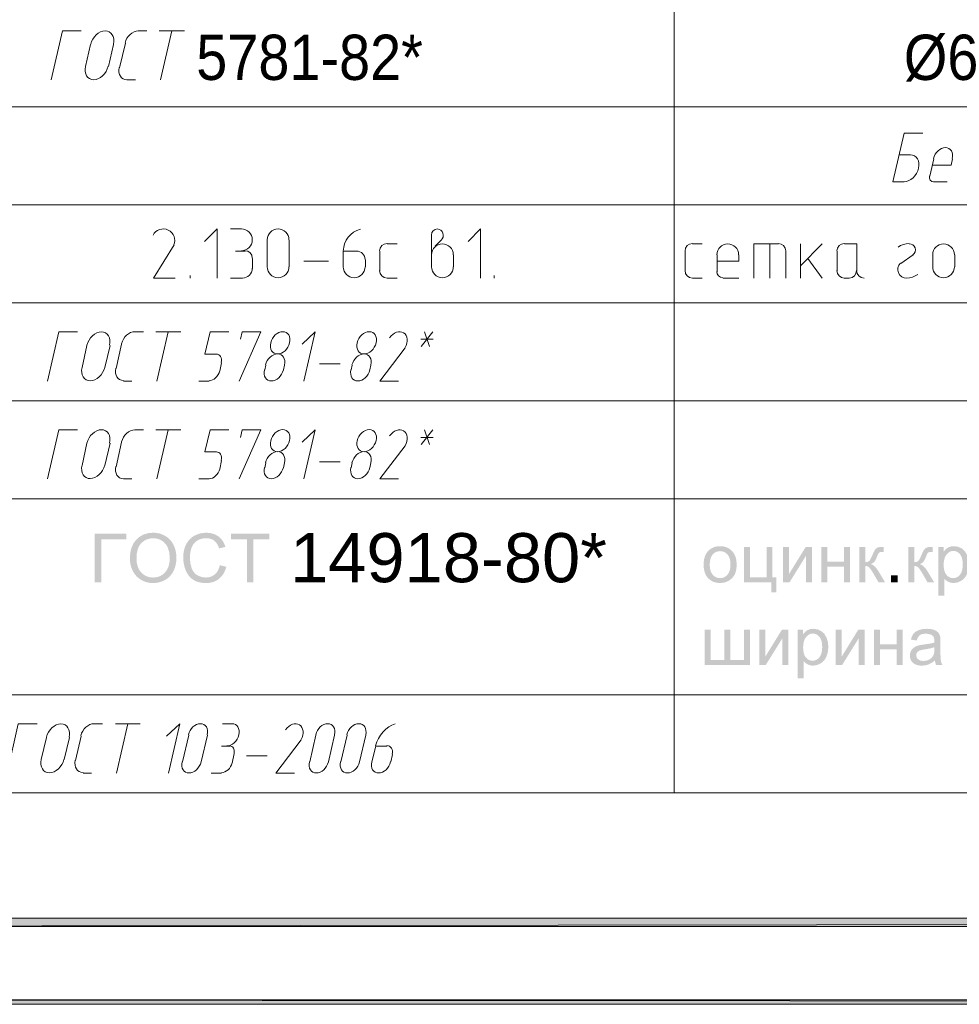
# Model space of a CAD drawing. Header units: millimetres. Extents: x 1527433 to 14789979, y -245576 to 11310.
# Tile 91 of 135: x 1987626 to 1993376, y -65658 to -59629. Entities that reach past the tile are written whole.
import ezdxf

# ---------------------------------------------------------------- set-up
doc = ezdxf.new("R2010")
doc.units = ezdxf.units.MM
doc.styles.get("Standard").update_dxf_attribs({"font": 'isocpeur.ttf', "height": 250})

msp = doc.modelspace()

# ---------------------------------------------------------------- hatches: boundary and pattern name
h = msp.add_hatch(color=7)
h.paths.add_polyline_path([(2024622.617, -35960.929), (2024599.333, -35982.095), (2024622.617, -65655.645)])
h.paths.add_polyline_path([(2024599.333, -35982.095), (2024622.617, -65655.645), (2024599.333, -65630.245)])
h.paths.add_polyline_path([(2024622.617, -65655.645), (2024599.333, -65630.245), (2024622.617, -65657.762)])
h.paths.add_polyline_path([(2024599.333, -65630.245), (2024622.617, -65657.762), (1982651.233, -65630.245)])
h.paths.add_polyline_path([(2024622.617, -65657.762), (1982651.233, -65630.245), (1982625.833, -65657.762)])
h.paths.add_polyline_path([(1982651.233, -65630.245), (1982625.833, -65657.762)])
h = msp.add_hatch(color=7)
h.paths.add_polyline_path([(2024099.8, -65130.712), (2024150.6, -65181.512), (2024099.8, -36481.629)])
h.paths.add_polyline_path([(2024150.6, -65181.512), (2024099.8, -36481.629), (2024150.6, -36432.945)])
h.paths.add_polyline_path([(2024099.8, -36481.629), (2024150.6, -36432.945), (1984651.483, -36481.629)])
h.paths.add_polyline_path([(2024150.6, -36432.945), (1984651.483, -36481.629), (1984600.683, -36432.945)])
h.paths.add_polyline_path([(1984651.483, -36481.629), (1984600.683, -36432.945), (1984651.483, -65130.712)])
h.paths.add_polyline_path([(1984600.683, -36432.945), (1984651.483, -65130.712), (1984600.683, -65181.512)])
h.paths.add_polyline_path([(1984651.483, -65130.712), (1984600.683, -65181.512), (2024099.8, -65130.712)])
h.paths.add_polyline_path([(1984600.683, -65181.512), (2024099.8, -65130.712), (2024150.6, -65181.512)])
h = msp.add_hatch(color=7)
h.dxf.hatch_style = 2
h.paths.add_polyline_path([(1988086.017, -62775.325), (1988278.667, -62775.325), (1988278.667, -62810.493), (1988125.429, -62810.493), (1988125.429, -63073.312), (1988086.017, -63073.312)])
h = msp.add_hatch(color=7)
h.paths.add_polyline_path([(1988300.552, -62928.177), (1988303.043, -62893.108), (1988310.516, -62862.066), (1988322.97, -62835.043), (1988340.405, -62812.036), (1988361.779, -62793.66), (1988386.046, -62780.534), (1988413.207, -62772.658), (1988443.262, -62770.033), (1988463.353, -62771.272), (1988482.447, -62774.98), (1988500.538, -62781.149), (1988517.621, -62789.767), (1988533.184, -62800.618), (1988546.794, -62813.407), (1988558.44, -62828.129), (1988568.112, -62844.778), (1988575.717, -62862.987), (1988581.162, -62882.385), (1988584.437, -62902.961), (1988585.531, -62924.704), (1988584.384, -62946.8), (1988580.949, -62967.692), (1988575.229, -62987.375), (1988567.23, -63005.843), (1988557.11, -63022.658), (1988545.099, -63037.297), (1988531.186, -63049.755), (1988515.361, -63060.028), (1988498.255, -63068.058), (1988480.504, -63073.794), (1988462.101, -63077.236), (1988443.042, -63078.383), (1988422.558, -63077.121), (1988403.196, -63073.326), (1988384.96, -63066.988), (1988367.856, -63058.098), (1988352.281, -63047.007), (1988338.717, -63034.065), (1988327.168, -63019.264), (1988317.64, -63002.591), (1988310.156, -62984.763), (1988304.817, -62966.418), (1988301.618, -62947.556)])
h.paths.add_polyline_path([(1988341.232, -62928.783), (1988343.041, -62954.302), (1988348.467, -62976.953), (1988357.51, -62996.74), (1988370.171, -63013.67), (1988385.569, -63027.231), (1988402.817, -63036.911), (1988421.904, -63042.715), (1988442.821, -63044.649), (1988464.081, -63042.695), (1988483.377, -63036.828), (1988500.709, -63027.045), (1988516.078, -63013.34), (1988528.666, -62996.069), (1988537.658, -62975.513), (1988543.053, -62951.669), (1988544.851, -62924.539), (1988541.764, -62890.474), (1988532.559, -62861.039), (1988525.687, -62848.234), (1988517.394, -62836.944), (1988507.684, -62827.173), (1988496.565, -62818.926), (1988484.371, -62812.406), (1988471.443, -62807.736), (1988457.792, -62804.927), (1988443.427, -62803.988), (1988423.233, -62805.787), (1988404.491, -62811.182), (1988387.206, -62820.173), (1988371.384, -62832.762), (1988358.185, -62849.556), (1988348.763, -62871.161), (1988343.114, -62897.572)])
h = msp.add_hatch(color=7)
h.dxf.hatch_style = 2
h.paths.add_polyline_path([(1988851.241, -62968.857), (1988890.653, -62978.779), (1988883.211, -63001.649), (1988873.289, -63021.636), (1988860.887, -63038.728), (1988846.004, -63052.917), (1988828.992, -63064.058), (1988810.203, -63072.017), (1988789.635, -63076.791), (1988767.291, -63078.383), (1988744.315, -63077.162), (1988723.593, -63073.491), (1988705.124, -63067.361), (1988688.908, -63058.76), (1988674.718, -63047.866), (1988662.332, -63034.775), (1988651.755, -63019.483), (1988642.992, -63001.985), (1988636.087, -62983.039), (1988631.161, -62963.407), (1988628.209, -62943.081), (1988627.227, -62922.058), (1988628.333, -62899.559), (1988631.657, -62878.533), (1988637.203, -62858.985), (1988644.976, -62840.92), (1988654.806, -62824.641), (1988666.522, -62810.444), (1988680.129, -62798.325), (1988695.633, -62788.279), (1988712.458, -62780.393), (1988730.111, -62774.76), (1988748.591, -62771.38), (1988767.897, -62770.254), (1988789.342, -62771.679), (1988809.024, -62775.952), (1988826.94, -62783.067), (1988843.083, -62793.019), (1988857.149, -62805.576), (1988868.921, -62820.428), (1988878.398, -62837.574), (1988885.581, -62857.015), (1988846.776, -62866.165), (1988840.988, -62851.023), (1988834.043, -62838.088), (1988825.94, -62827.354), (1988816.679, -62818.816), (1988806.168, -62812.336), (1988794.397, -62807.702), (1988781.364, -62804.917), (1988767.07, -62803.988), (1988750.584, -62805.021), (1988735.52, -62808.115), (1988721.871, -62813.267), (1988709.633, -62820.47), (1988698.957, -62829.4), (1988689.996, -62839.741), (1988682.751, -62851.499), (1988677.222, -62864.677), (1988670.228, -62892.872), (1988667.906, -62921.893), (1988670.676, -62957.495), (1988678.986, -62988.259), (1988685.291, -63001.541), (1988693.131, -63013.03), (1988702.512, -63022.73), (1988713.437, -63030.648), (1988737.745, -63041.162), (1988764.038, -63044.649), (1988779.944, -63043.459), (1988794.589, -63039.888), (1988807.974, -63033.928), (1988820.097, -63025.577), (1988830.661, -63014.869), (1988839.369, -63001.847), (1988846.227, -62986.509)])
h = msp.add_hatch(color=7)
h.dxf.hatch_style = 2
h.paths.add_polyline_path([(1989017.027, -63073.312), (1989017.027, -62810.493), (1988918.855, -62810.493), (1988918.855, -62775.325), (1989155.051, -62775.325), (1989155.051, -62810.493), (1989056.439, -62810.493), (1989056.439, -63073.312)])
h = msp.add_hatch(color=7)
h.paths.add_polyline_path([(1991811.57, -62965.384), (1991813.649, -62937.354), (1991819.893, -62913.205), (1991830.313, -62892.931), (1991844.918, -62876.528), (1991859.582, -62866.038), (1991875.786, -62858.545), (1991893.52, -62854.049), (1991912.773, -62852.55), (1991934.002, -62854.379), (1991953.205, -62859.861), (1991970.382, -62868.991), (1991985.533, -62881.765), (1991997.905, -62897.744), (1992006.741, -62916.498), (1992012.043, -62938.033), (1992013.811, -62962.352), (1992013.026, -62982.081), (1992010.676, -62999.587), (1992006.765, -63014.861), (1992001.298, -63027.892), (1991985.919, -63049.107), (1991964.918, -63064.989), (1991939.941, -63074.91), (1991912.773, -63078.218), (1991891.203, -63076.407), (1991871.804, -63070.969), (1991854.575, -63061.893), (1991839.516, -63049.169), (1991827.29, -63033.023), (1991818.556, -63013.684), (1991813.316, -62991.141)])
h.paths.add_polyline_path([(1991849.163, -62965.384), (1991850.29, -62984.826), (1991853.676, -63001.654), (1991859.325, -63015.877), (1991867.243, -63027.506), (1991876.853, -63036.541), (1991887.651, -63042.981), (1991899.628, -63046.838), (1991912.773, -63048.121), (1991925.806, -63046.829), (1991937.702, -63042.947), (1991948.461, -63036.471), (1991958.083, -63027.396), (1991966.009, -63015.664), (1991971.677, -63001.22), (1991975.082, -62984.057), (1991976.218, -62964.171), (1991975.081, -62945.371), (1991971.67, -62928.99), (1991965.986, -62915.027), (1991958.028, -62903.483), (1991948.375, -62894.471), (1991937.612, -62888.028), (1991925.743, -62884.158), (1991912.773, -62882.867), (1991899.628, -62884.157), (1991887.651, -62888.021), (1991876.853, -62894.448), (1991867.243, -62903.427), (1991859.325, -62914.992), (1991853.676, -62929.176), (1991850.29, -62945.975)])
h = msp.add_hatch(color=7)
h.dxf.hatch_style = 2
h.paths.add_polyline_path([(1992058.817, -62857.456), (1992095.417, -62857.456), (1992095.417, -63043.216), (1992196.62, -63043.216), (1992196.62, -62857.456), (1992233.221, -62857.456), (1992233.221, -63043.216), (1992256.813, -63043.216), (1992256.813, -63134.497), (1992226.717, -63134.497), (1992226.717, -63073.312), (1992058.817, -63073.312)])
h = msp.add_hatch(color=7)
h.dxf.hatch_style = 2
h.paths.add_polyline_path([(1992298.361, -62857.456), (1992334.961, -62857.456), (1992334.961, -63022.104), (1992436.385, -62857.456), (1992475.797, -62857.456), (1992475.797, -63073.312), (1992439.196, -63073.312), (1992439.196, -62909.711), (1992337.773, -63073.312), (1992298.361, -63073.312)])
h = msp.add_hatch(color=7)
h.dxf.hatch_style = 2
h.paths.add_polyline_path([(1992532.864, -62857.456), (1992569.41, -62857.456), (1992569.41, -62947.304), (1992670.833, -62947.304), (1992670.833, -62857.456), (1992707.434, -62857.456), (1992707.434, -63073.312), (1992670.833, -63073.312), (1992670.833, -62977.566), (1992569.41, -62977.566), (1992569.41, -63073.312), (1992532.864, -63073.312)])
h = msp.add_hatch(color=7)
h.dxf.hatch_style = 2
h.paths.add_polyline_path([(1992763.772, -62857.456), (1992800.373, -62857.456), (1992800.373, -62950.722), (1992815.214, -62949.061), (1992824.847, -62944.052), (1992828.743, -62939.101), (1992833.487, -62930.947), (1992839.078, -62919.588), (1992845.517, -62905.026), (1992850.634, -62893.306), (1992855.239, -62883.777), (1992859.338, -62876.439), (1992862.936, -62871.292), (1992870.136, -62864.484), (1992878.37, -62860.322), (1992889.78, -62858.186), (1992906.482, -62857.456), (1992913.813, -62857.456), (1992913.813, -62887.718), (1992903.615, -62887.552), (1992891.757, -62888.62), (1992885.15, -62891.797), (1992882.722, -62895.135), (1992879.741, -62900.685), (1992876.212, -62908.447), (1992872.141, -62918.42), (1992864.114, -62936.349), (1992856.872, -62947.745), (1992848.067, -62955.503), (1992835.54, -62962.518), (1992847.272, -62967.653), (1992858.905, -62976.691), (1992870.445, -62989.625), (1992881.897, -63006.45), (1992921.916, -63073.312), (1992881.677, -63073.312), (1992842.651, -63006.45), (1992831.392, -62989.782), (1992821.705, -62979.936), (1992811.907, -62975.099), (1992800.373, -62973.487), (1992800.373, -63073.312), (1992763.772, -63073.312)])
h = msp.add_hatch(color=7)
h.dxf.hatch_style = 2
h.paths.add_polyline_path([(1993063.855, -62857.456), (1993100.456, -62857.456), (1993100.456, -62950.722), (1993115.297, -62949.061), (1993124.93, -62944.052), (1993128.826, -62939.101), (1993133.57, -62930.947), (1993139.162, -62919.588), (1993145.6, -62905.026), (1993150.717, -62893.306), (1993155.323, -62883.777), (1993159.421, -62876.439), (1993163.019, -62871.292), (1993170.219, -62864.484), (1993178.453, -62860.322), (1993189.863, -62858.186), (1993206.565, -62857.456), (1993213.896, -62857.456), (1993213.896, -62887.718), (1993203.699, -62887.552), (1993191.841, -62888.62), (1993185.233, -62891.797), (1993182.805, -62895.135), (1993179.824, -62900.685), (1993176.295, -62908.447), (1993172.224, -62918.42), (1993164.197, -62936.349), (1993156.955, -62947.745), (1993148.15, -62955.503), (1993135.623, -62962.518), (1993147.355, -62967.653), (1993158.988, -62976.691), (1993170.528, -62989.625), (1993181.981, -63006.45), (1993221.999, -63073.312), (1993181.76, -63073.312), (1993142.734, -63006.45), (1993131.476, -62989.782), (1993121.788, -62979.936), (1993111.99, -62975.099), (1993100.456, -62973.487), (1993100.456, -63073.312), (1993063.855, -63073.312)])
h = msp.add_hatch(color=7)
h.paths.add_polyline_path([(1993247.646, -63156.049), (1993247.646, -62857.456), (1993280.995, -62857.456), (1993280.995, -62885.513), (1993293.493, -62871.119), (1993307.563, -62860.818), (1993323.989, -62854.617), (1993343.558, -62852.55), (1993369.561, -62856.133), (1993392.34, -62866.827), (1993410.902, -62883.976), (1993424.256, -62906.955), (1993432.345, -62934.123), (1993435.059, -62963.73), (1993432.083, -62995.232), (1993423.153, -63023.427), (1993416.528, -63035.922), (1993408.56, -63046.867), (1993399.248, -63056.262), (1993388.592, -63064.107), (1993365.331, -63074.676), (1993340.912, -63078.218), (1993323.583, -63076.282), (1993308.114, -63070.501), (1993294.858, -63061.73), (1993284.247, -63050.933), (1993284.247, -63156.049)])
h.paths.add_polyline_path([(1993280.774, -62966.597), (1993281.828, -62986.078), (1993284.991, -63002.846), (1993290.262, -63016.896), (1993297.641, -63028.223), (1993306.519, -63036.936), (1993316.286, -63043.154), (1993326.942, -63046.88), (1993338.486, -63048.121), (1993350.247, -63046.838), (1993361.134, -63042.981), (1993371.143, -63036.541), (1993380.269, -63027.506), (1993387.865, -63015.763), (1993393.291, -63001.199), (1993396.547, -62983.803), (1993397.632, -62963.565), (1993396.568, -62944.229), (1993393.381, -62927.481), (1993388.074, -62913.328), (1993380.654, -62901.774), (1993371.735, -62892.794), (1993362.01, -62886.367), (1993351.478, -62882.504), (1993340.14, -62881.213), (1993328.781, -62882.586), (1993318.098, -62886.698), (1993308.088, -62893.538), (1993298.744, -62903.097), (1993290.867, -62915.251), (1993285.253, -62929.886), (1993281.892, -62947.001)])
h = msp.add_hatch(color=7)
h.dxf.hatch_style = 2
h.paths.add_polyline_path([(1992957.926, -63073.312), (1992957.926, -63031.64), (1992999.598, -63031.64), (1992999.598, -63073.312)])
h = msp.add_hatch(color=7)
h.dxf.hatch_style = 2
h.paths.add_polyline_path([(1991818.309, -63363.339), (1991854.91, -63363.339), (1991854.91, -63548.934), (1991938.254, -63548.934), (1991938.254, -63363.339), (1991974.799, -63363.339), (1991974.799, -63548.934), (1992058.363, -63548.934), (1992058.363, -63363.339), (1992094.744, -63363.339), (1992094.744, -63579.195), (1991818.309, -63579.195)])
h = msp.add_hatch(color=7)
h.dxf.hatch_style = 2
h.paths.add_polyline_path([(1992153.223, -63363.339), (1992189.824, -63363.339), (1992189.824, -63527.987), (1992291.247, -63363.339), (1992330.659, -63363.339), (1992330.659, -63579.195), (1992294.059, -63579.195), (1992294.059, -63415.595), (1992192.635, -63579.195), (1992153.223, -63579.195)])
h = msp.add_hatch(color=7)
h.paths.add_polyline_path([(1992387.506, -63661.933), (1992387.506, -63363.339), (1992420.854, -63363.339), (1992420.854, -63391.396), (1992433.353, -63377.003), (1992447.423, -63366.702), (1992463.849, -63360.501), (1992483.417, -63358.434), (1992509.421, -63362.016), (1992532.2, -63372.71), (1992550.762, -63389.86), (1992564.115, -63412.839), (1992572.204, -63440.007), (1992574.919, -63469.614), (1992571.943, -63501.116), (1992563.013, -63529.31), (1992556.388, -63541.806), (1992548.419, -63552.751), (1992539.107, -63562.146), (1992528.452, -63569.99), (1992505.19, -63580.56), (1992480.772, -63584.101), (1992463.443, -63582.165), (1992447.974, -63576.384), (1992434.718, -63567.613), (1992424.107, -63556.816), (1992424.107, -63661.933)])
h.paths.add_polyline_path([(1992420.634, -63472.48), (1992421.688, -63491.961), (1992424.851, -63508.729), (1992430.122, -63522.779), (1992437.501, -63534.106), (1992446.379, -63542.819), (1992456.146, -63549.037), (1992466.802, -63552.764), (1992478.346, -63554.005), (1992490.107, -63552.721), (1992500.994, -63548.865), (1992511.003, -63542.424), (1992520.128, -63533.389), (1992527.725, -63521.647), (1992533.151, -63507.083), (1992536.406, -63489.687), (1992537.492, -63469.448), (1992536.428, -63450.112), (1992533.24, -63433.364), (1992527.934, -63419.211), (1992520.514, -63407.657), (1992511.595, -63398.677), (1992501.869, -63392.251), (1992491.338, -63388.387), (1992480, -63387.097), (1992468.641, -63388.47), (1992457.958, -63392.581), (1992447.948, -63399.422), (1992438.604, -63408.98), (1992430.726, -63421.134), (1992425.113, -63435.769), (1992421.752, -63452.884)])
h = msp.add_hatch(color=7)
h.dxf.hatch_style = 2
h.paths.add_polyline_path([(1992620.531, -63363.339), (1992657.132, -63363.339), (1992657.132, -63527.987), (1992758.556, -63363.339), (1992797.968, -63363.339), (1992797.968, -63579.195), (1992761.367, -63579.195), (1992761.367, -63415.595), (1992659.943, -63579.195), (1992620.531, -63579.195)])
h = msp.add_hatch(color=7)
h.dxf.hatch_style = 2
h.paths.add_polyline_path([(1992855.035, -63363.339), (1992891.58, -63363.339), (1992891.58, -63453.187), (1992993.004, -63453.187), (1992993.004, -63363.339), (1993029.605, -63363.339), (1993029.605, -63579.195), (1992993.004, -63579.195), (1992993.004, -63483.449), (1992891.58, -63483.449), (1992891.58, -63579.195), (1992855.035, -63579.195)])
h = msp.add_hatch(color=7)
h.paths.add_polyline_path([(1993226.999, -63552.572), (1993207.059, -63567.323), (1993187.863, -63576.99), (1993168.35, -63582.323), (1993147.514, -63584.101), (1993130.761, -63583.016), (1993116.06, -63579.76), (1993103.415, -63574.334), (1993092.833, -63566.738), (1993084.481, -63557.446), (1993078.522, -63546.935), (1993074.95, -63535.205), (1993073.761, -63522.255), (1993075.552, -63507.124), (1993080.982, -63493.316), (1993089.298, -63481.534), (1993099.889, -63472.315), (1993112.291, -63465.356), (1993126.182, -63460.298), (1993139.693, -63457.501), (1993158.703, -63454.786), (1993179.396, -63452.016), (1993197.164, -63448.998), (1993212.018, -63445.732), (1993223.967, -63442.218), (1993224.119, -63436.058), (1993224.188, -63432.627), (1993223.537, -63422.291), (1993221.59, -63413.603), (1993218.351, -63406.559), (1993213.825, -63401.153), (1993205.949, -63395.727), (1993196.379, -63391.851), (1993185.113, -63389.526), (1993172.153, -63388.75), (1993160.061, -63389.318), (1993149.67, -63391.017), (1993140.984, -63393.843), (1993134.009, -63397.79), (1993123.301, -63410.33), (1993115.819, -63429.816), (1993080.045, -63424.91), (1993086.494, -63404.15), (1993096.085, -63387.813), (1993109.735, -63375.342), (1993128.386, -63366.095), (1993151.22, -63360.363), (1993177.444, -63358.434), (1993202.463, -63360.073), (1993222.313, -63364.938), (1993237.313, -63372.297), (1993247.725, -63381.309), (1993254.628, -63392.485), (1993259.135, -63406.224), (1993260.499, -63419.37), (1993260.954, -63439.958), (1993260.954, -63488.741), (1993261.098, -63511.934), (1993261.532, -63530.42), (1993262.256, -63544.203), (1993263.269, -63553.288), (1993266.741, -63566.531), (1993272.529, -63579.195), (1993234.33, -63579.195), (1993229.652, -63566.834)])
h.paths.add_polyline_path([(1993223.967, -63470.881), (1993212.763, -63474.786), (1993199.073, -63478.392), (1993182.892, -63481.687), (1993164.215, -63484.662), (1993144.95, -63488.141), (1993132.3, -63491.993), (1993123.984, -63497.037), (1993117.858, -63503.899), (1993114.041, -63512.168), (1993112.787, -63521.263), (1993115.557, -63534.712), (1993123.866, -63545.681), (1993137.509, -63552.999), (1993156.278, -63555.438), (1993176.253, -63553.123), (1993193.871, -63546.177), (1993208.14, -63535.222), (1993218.069, -63520.877), (1993222.486, -63505.532), (1993223.967, -63484.276)])

# ---------------------------------------------------------------- linework, layer by layer
at = {"color": 7, "lineweight": 0}
for points in [[(1991632.25, -53861.579), (1991632.25, -64362.362)], [(1988002.167, -59697.229), (1987887.867, -59697.229), (1987818.017, -59997.795)], [(1988199.497, -59778.394), (1988201.959, -59761.884), (1988201.526, -59746.519), (1988198.401, -59732.628), (1988192.783, -59720.539), (1988184.876, -59710.579), (1988174.879, -59703.078), (1988162.995, -59698.364), (1988149.424, -59696.765), (1988135.074, -59698.496), (1988120.952, -59703.332), (1988107.415, -59710.944), (1988094.819, -59721), (1988083.518, -59733.169), (1988073.87, -59747.12), (1988066.23, -59762.523), (1988060.954, -59779.046)], [(1988352.18, -59697.869), (1988338.918, -59699.249), (1988325.912, -59703.466), (1988313.486, -59710.222), (1988301.964, -59719.221), (1988291.672, -59730.166), (1988282.934, -59742.76), (1988276.074, -59756.707), (1988271.418, -59771.708)], [(1988353.533, -59697.229), (1988404.333, -59697.229)], [(1988480.533, -59697.229), (1988635.05, -59697.229)], [(1988556.733, -59697.229), (1988489, -59997.795)], [(1988059.317, -59779.779), (1988029.683, -59915.245)], [(1988169.383, -59915.245), (1988201.133, -59779.779)], [(1988273.1, -59773.429), (1988237.117, -59923.712)], [(1988029.204, -59914.513), (1988026.742, -59931.023), (1988027.174, -59946.388), (1988030.299, -59960.279), (1988035.917, -59972.369), (1988043.824, -59982.328), (1988053.821, -59989.829), (1988065.705, -59994.543), (1988079.276, -59996.142), (1988093.626, -59994.412), (1988107.748, -59989.575), (1988121.285, -59981.963), (1988133.881, -59971.908), (1988145.182, -59959.739), (1988154.83, -59945.787), (1988162.47, -59930.384), (1988167.747, -59913.861)], [(1988235.435, -59921.991), (1988233.385, -59937.019), (1988233.998, -59951.042), (1988237.084, -59963.758), (1988242.451, -59974.865), (1988249.91, -59984.061), (1988259.268, -59991.042), (1988270.335, -59995.508), (1988282.921, -59997.155)], [(1988283.683, -59997.795), (1988334.483, -59997.795)], [(2002888.683, -60162.895), (1985730.983, -60162.895)], [(1993154.133, -60323.762), (1993039.833, -60323.762), (1992969.983, -60622.212), (1993039.833, -60622.212)], [(1993077.933, -60457.112), (1993008.083, -60457.112)], [(1993038.626, -60620.559), (1993052.976, -60618.828), (1993067.098, -60613.992), (1993080.635, -60606.38), (1993093.231, -60596.324), (1993104.532, -60584.155), (1993114.18, -60570.204), (1993121.82, -60554.801), (1993127.097, -60538.278), (1993129.559, -60521.767), (1993129.126, -60506.403), (1993126, -60492.511), (1993120.383, -60480.422), (1993112.476, -60470.463), (1993102.479, -60462.962), (1993090.595, -60458.248), (1993077.024, -60456.648)], [(1993333.664, -60479.213), (1993335.684, -60465.471), (1993335.29, -60452.676), (1993332.652, -60441.103), (1993327.937, -60431.025), (1993321.315, -60422.715), (1993312.955, -60416.448), (1993303.024, -60412.498), (1993291.693, -60411.137), (1993279.718, -60412.547), (1993267.94, -60416.545), (1993256.657, -60422.854), (1993246.164, -60431.2), (1993236.757, -60441.308), (1993228.733, -60452.904), (1993222.389, -60465.713), (1993218.019, -60479.461)], [(1993219.75, -60480.395), (1993196.467, -60586.229)], [(1993325.583, -60518.495), (1993211.283, -60518.495)], [(1993325.583, -60518.495), (1993334.05, -60480.395)], [(1993194.808, -60584.395), (1993194.285, -60598.844), (1993198.715, -60610.759), (1993207.31, -60618.926), (1993219.283, -60622.133)], [(1993219.75, -60622.212), (1993302.3, -60622.212)], [(2002888.683, -60761.912), (1985730.983, -60761.912)], [(1988570.42, -61008.041), (1988574.448, -60994.743), (1988575.798, -60981.302), (1988574.601, -60968.061), (1988570.991, -60955.361), (1988565.1, -60943.546), (1988557.06, -60932.957), (1988547.005, -60923.937), (1988535.066, -60916.827), (1988521.978, -60912.16), (1988508.619, -60910.162), (1988495.335, -60910.717), (1988482.476, -60913.709), (1988470.39, -60919.023), (1988459.424, -60926.541), (1988449.928, -60936.148), (1988442.25, -60947.729)], [(1988834.017, -61210.645), (1988834.017, -60910.079), (1988757.817, -60986.279)], [(1988984.3, -60910.079), (1988916.567, -60910.079)], [(1988983.242, -61043.429), (1988996.679, -61042.074), (1989009.195, -61038.189), (1989020.52, -61032.042), (1989030.388, -61023.9), (1989038.53, -61014.032), (1989044.677, -61002.707), (1989048.562, -60990.191), (1989049.917, -60976.754), (1989048.562, -60963.316), (1989044.677, -60950.801), (1989038.53, -60939.475), (1989030.388, -60929.607), (1989020.52, -60921.466), (1989009.195, -60915.318), (1988996.679, -60911.433), (1988983.242, -60910.079)], [(1989274.283, -60976.754), (1989272.929, -60963.316), (1989269.044, -60950.801), (1989262.896, -60939.475), (1989254.755, -60929.607), (1989244.887, -60921.466), (1989233.561, -60915.318), (1989221.046, -60911.433), (1989207.608, -60910.079), (1989194.171, -60911.433), (1989181.655, -60915.318), (1989170.33, -60921.466), (1989160.462, -60929.607), (1989152.32, -60939.475), (1989146.173, -60950.801), (1989142.288, -60963.316), (1989140.933, -60976.754)], [(1989711.236, -60911.057), (1989689.37, -60919.094), (1989669.48, -60930.327), (1989651.832, -60944.411), (1989636.697, -60961.003), (1989624.341, -60979.756), (1989615.034, -61000.327), (1989609.042, -61022.371), (1989606.635, -61045.543)], [(1990183.392, -60910.079), (1990168.973, -60912.99), (1990157.199, -60920.928), (1990149.261, -60932.702), (1990146.35, -60947.12)], [(1990146.35, -60948.179), (1990146.35, -61142.912)], [(1990205.092, -60978.577), (1990212.507, -60969.765), (1990216.974, -60959.402), (1990218.305, -60948.196), (1990216.307, -60936.854), (1990211.1, -60926.582), (1990203.312, -60918.415), (1990193.52, -60912.805), (1990182.301, -60910.205)], [(1990446.917, -61210.645), (1990446.917, -60910.079), (1990370.717, -60986.279)], [(1988571.55, -61007.445), (1988444.55, -61210.645), (1988577.9, -61210.645)], [(1989140.933, -60977.812), (1989140.933, -61142.912)], [(1989276.4, -61142.912), (1989276.4, -60977.812)], [(1989874.358, -60998.979), (1989856.644, -61002.555), (1989842.179, -61012.308), (1989832.426, -61026.773), (1989828.85, -61044.487)], [(1989875.417, -61001.095), (1989936.8, -61001.095)], [(1990279.7, -61067.77), (1990278.345, -61054.333), (1990274.46, -61041.817), (1990268.313, -61030.492), (1990260.171, -61020.624), (1990250.304, -61012.482), (1990238.978, -61006.335), (1990226.462, -61002.45), (1990213.025, -61001.095), (1990199.588, -61002.45), (1990187.072, -61006.335), (1990175.746, -61012.482), (1990165.879, -61020.624), (1990157.737, -61030.492), (1990151.59, -61041.817), (1990147.705, -61054.333), (1990146.35, -61067.77)], [(1990205.617, -60977.812), (1990169.633, -61015.912)], [(1991743.375, -60998.979), (1991725.661, -61002.555), (1991711.196, -61012.308), (1991701.443, -61026.773), (1991697.867, -61044.487)], [(1991744.433, -61001.095), (1991803.7, -61001.095)], [(1992025.95, -61067.77), (1992024.595, -61054.333), (1992020.71, -61041.817), (1992014.563, -61030.492), (1992006.421, -61020.624), (1991996.554, -61012.482), (1991985.228, -61006.335), (1991972.712, -61002.45), (1991959.275, -61001.095), (1991945.838, -61002.45), (1991933.322, -61006.335), (1991921.996, -61012.482), (1991912.129, -61020.624), (1991903.987, -61030.492), (1991897.84, -61041.817), (1991893.955, -61054.333), (1991892.6, -61067.77)], [(1992269.367, -61001.095), (1992119.083, -61001.095), (1992119.083, -61210.645)], [(1992216.45, -61001.095), (1992216.45, -61210.645)], [(1992313.817, -61044.487), (1992310.24, -61026.773), (1992300.488, -61012.308), (1992286.022, -61002.555), (1992268.308, -60998.979)], [(1992404.833, -61136.562), (1992538.183, -61001.095)], [(1992404.833, -61001.095), (1992404.833, -61210.645)], [(1992672.592, -60998.979), (1992654.878, -61002.555), (1992640.412, -61012.308), (1992630.66, -61026.773), (1992627.083, -61044.487)], [(1992749.85, -61166.195), (1992749.85, -61001.095), (1992673.65, -61001.095)], [(1993069.631, -60999.016), (1993051.613, -61000.809), (1993034.154, -61005.224), (1993017.537, -61012.168), (1993002.047, -61021.544)], [(1993092.608, -61067.876), (1993100.783, -61059.509), (1993105.855, -61049.266), (1993107.569, -61037.965), (1993105.666, -61026.423), (1993100.263, -61016.048), (1993092.112, -61008.035), (1993081.908, -61002.885), (1993070.347, -61001.096)], [(1993346.75, -61067.77), (1993345.395, -61054.333), (1993341.51, -61041.817), (1993335.363, -61030.492), (1993327.221, -61020.624), (1993317.354, -61012.482), (1993306.028, -61006.335), (1993293.512, -61002.45), (1993280.075, -61001.095), (1993266.638, -61002.45), (1993254.122, -61006.335), (1993242.796, -61012.482), (1993232.929, -61020.624), (1993224.787, -61030.492), (1993218.64, -61041.817), (1993214.755, -61054.333), (1993213.4, -61067.77)], [(1989005.467, -61045.545), (1988946.2, -61045.545)], [(1989049.917, -61088.937), (1989046.34, -61071.223), (1989036.588, -61056.758), (1989022.122, -61047.005), (1989004.408, -61043.429)], [(1989606.6, -61045.545), (1989606.6, -61142.912)], [(1989689.15, -61045.545), (1989606.6, -61045.545)], [(1989739.95, -61097.404), (1989738.896, -61086.952), (1989735.875, -61077.218), (1989731.093, -61068.409), (1989724.761, -61060.734), (1989717.086, -61054.402), (1989708.277, -61049.621), (1989698.543, -61046.599), (1989688.092, -61045.545)], [(1989830.967, -61045.545), (1989830.967, -61166.195)], [(1990281.817, -61142.912), (1990281.817, -61068.829)], [(1991697.867, -61045.545), (1991697.867, -61166.195)], [(1991894.717, -61068.829), (1991894.717, -61172.545)], [(1992028.067, -61106.929), (1992028.067, -61068.829)], [(1992313.817, -61210.645), (1992313.817, -61045.545)], [(1992629.2, -61045.545), (1992629.2, -61166.195)], [(1993094.867, -61068.829), (1993018.667, -61121.745)], [(1993213.4, -61068.829), (1993213.4, -61142.912)], [(1993348.867, -61142.912), (1993348.867, -61068.829)], [(1989052.033, -61151.379), (1989052.033, -61089.995)], [(1989365.3, -61106.929), (1989515.583, -61106.929)], [(1989742.067, -61142.912), (1989742.067, -61098.462)], [(1992028.067, -61106.929), (1991894.717, -61106.929)], [(1992538.183, -61210.645), (1992449.283, -61089.995)], [(1993016.793, -61120.233), (1993006.636, -61132.727), (1993000.886, -61147.384), (1992999.792, -61163.09), (1993003.606, -61178.733), (1993012.029, -61192.456), (1993023.952, -61202.739), (1993038.408, -61208.975), (1993054.432, -61210.561)], [(1988989.592, -61210.645), (1989001.749, -61209.42), (1989013.073, -61205.905), (1989023.32, -61200.343), (1989032.248, -61192.977), (1989039.614, -61184.049), (1989045.176, -61173.801), (1989048.691, -61162.478), (1989049.917, -61150.32)], [(1989140.933, -61141.854), (1989142.288, -61155.291), (1989146.173, -61167.807), (1989152.32, -61179.132), (1989160.462, -61189), (1989170.33, -61197.142), (1989181.655, -61203.289), (1989194.171, -61207.174), (1989207.608, -61208.529), (1989221.046, -61207.174), (1989233.561, -61203.289), (1989244.887, -61197.142), (1989254.755, -61189), (1989262.896, -61179.132), (1989269.044, -61167.807), (1989272.929, -61155.291), (1989274.283, -61141.854)], [(1989606.6, -61141.854), (1989607.955, -61155.291), (1989611.84, -61167.807), (1989617.987, -61179.132), (1989626.129, -61189), (1989635.996, -61197.142), (1989647.322, -61203.289), (1989659.838, -61207.174), (1989673.275, -61208.529), (1989686.712, -61207.174), (1989699.228, -61203.289), (1989710.554, -61197.142), (1989720.421, -61189), (1989728.563, -61179.132), (1989734.71, -61167.807), (1989738.595, -61155.291), (1989739.95, -61141.854)], [(1989828.85, -61165.137), (1989832.426, -61182.851), (1989842.179, -61197.316), (1989856.644, -61207.069), (1989874.358, -61210.645)], [(1990146.35, -61141.854), (1990147.705, -61155.291), (1990151.59, -61167.807), (1990157.737, -61179.132), (1990165.879, -61189), (1990175.746, -61197.142), (1990187.072, -61203.289), (1990199.588, -61207.174), (1990213.025, -61208.529), (1990226.462, -61207.174), (1990238.978, -61203.289), (1990250.304, -61197.142), (1990260.171, -61189), (1990268.313, -61179.132), (1990274.46, -61167.807), (1990278.345, -61155.291), (1990279.7, -61141.854)], [(1991697.867, -61165.137), (1991701.443, -61182.851), (1991711.196, -61197.316), (1991725.661, -61207.069), (1991743.375, -61210.645)], [(1991892.6, -61171.487), (1991895.511, -61185.905), (1991903.449, -61197.679), (1991915.223, -61205.618), (1991929.642, -61208.529)], [(1992627.083, -61165.137), (1992630.66, -61182.851), (1992640.412, -61197.316), (1992654.878, -61207.069), (1992672.592, -61210.645)], [(1992702.225, -61210.645), (1992719.939, -61207.069), (1992734.404, -61197.316), (1992744.157, -61182.851), (1992747.733, -61165.137)], [(1992747.733, -61165.137), (1992751.31, -61182.851), (1992761.062, -61197.316), (1992775.528, -61207.069), (1992793.242, -61210.645)], [(1993054.485, -61210.608), (1993072.503, -61208.815), (1993089.963, -61204.4), (1993106.579, -61197.456), (1993122.07, -61188.08)], [(1993213.4, -61141.854), (1993214.755, -61155.291), (1993218.64, -61167.807), (1993224.787, -61179.132), (1993232.929, -61189), (1993242.796, -61197.142), (1993254.122, -61203.289), (1993266.638, -61207.174), (1993280.075, -61208.529), (1993293.512, -61207.174), (1993306.028, -61203.289), (1993317.354, -61197.142), (1993327.221, -61189), (1993335.363, -61179.132), (1993341.51, -61167.807), (1993345.395, -61155.291), (1993346.75, -61141.854)], [(1988668.917, -61195.829), (1988668.917, -61210.645)], [(1988916.567, -61210.645), (1988990.65, -61210.645)], [(1989875.417, -61210.645), (1989936.8, -61210.645)], [(1990529.467, -61195.829), (1990529.467, -61210.645)], [(1991744.433, -61210.645), (1991803.7, -61210.645)], [(1991930.7, -61210.645), (1992028.067, -61210.645)], [(1992673.65, -61210.645), (1992703.283, -61210.645)], [(2002888.683, -61363.045), (1985730.983, -61363.045)], [(1987981, -61540.845), (1987866.7, -61540.845), (1987796.85, -61841.412)], [(1988176.213, -61622.011), (1988178.675, -61605.501), (1988178.243, -61590.136), (1988175.117, -61576.245), (1988169.5, -61564.155), (1988161.592, -61554.196), (1988151.596, -61546.695), (1988139.712, -61541.981), (1988126.141, -61540.382), (1988111.79, -61542.112), (1988097.669, -61546.949), (1988084.132, -61554.561), (1988071.535, -61564.616), (1988060.235, -61576.785), (1988050.587, -61590.737), (1988042.947, -61606.139), (1988037.67, -61622.663)], [(1988331.013, -61539.369), (1988317.752, -61540.749), (1988304.746, -61544.966), (1988292.319, -61551.722), (1988280.798, -61560.721), (1988270.505, -61571.666), (1988261.767, -61584.26), (1988254.907, -61598.207), (1988250.252, -61613.208)], [(1988332.367, -61540.845), (1988383.167, -61540.845)], [(1988459.367, -61540.845), (1988611.767, -61540.845)], [(1988535.567, -61540.845), (1988465.717, -61841.412)], [(1988829.783, -61676.312), (1988759.933, -61676.312), (1988791.683, -61540.845), (1988905.983, -61540.845)], [(1988969.483, -61841.412), (1989102.833, -61540.845), (1988988.533, -61540.845), (1988977.95, -61585.295)], [(1989278.131, -61607.397), (1989280.15, -61593.654), (1989279.757, -61580.86), (1989277.118, -61569.286), (1989272.404, -61559.208), (1989265.782, -61550.899), (1989257.421, -61544.632), (1989247.491, -61540.681), (1989236.16, -61539.32), (1989224.185, -61540.731), (1989212.407, -61544.728), (1989201.124, -61551.037), (1989190.63, -61559.383), (1989181.224, -61569.492), (1989173.2, -61581.088), (1989166.855, -61593.897), (1989162.486, -61607.644)], [(1989365.3, -61841.412), (1989435.15, -61540.845), (1989354.717, -61614.929)], [(1989807.297, -61607.397), (1989809.317, -61593.654), (1989808.924, -61580.86), (1989806.285, -61569.286), (1989801.57, -61559.208), (1989794.948, -61550.899), (1989786.588, -61544.632), (1989776.658, -61540.681), (1989765.326, -61539.32), (1989753.351, -61540.731), (1989741.574, -61544.728), (1989730.29, -61551.037), (1989719.797, -61559.383), (1989710.391, -61569.492), (1989702.367, -61581.088), (1989696.022, -61593.897), (1989691.653, -61607.644)], [(1989984.984, -61636.587), (1989991.41, -61623.411), (1989995.605, -61610.088), (1989997.603, -61596.959), (1989997.438, -61584.362), (1989995.145, -61572.636), (1989990.757, -61562.122), (1989984.31, -61553.16), (1989975.838, -61546.088), (1989965.839, -61541.435), (1989955.003, -61539.427), (1989943.652, -61539.951), (1989932.106, -61542.891), (1989920.685, -61548.134), (1989909.71, -61555.565), (1989899.502, -61565.071), (1989890.381, -61576.536)], [(1990154.817, -61540.845), (1990082.85, -61629.745)], [(1990133.65, -61629.745), (1990104.017, -61540.845)], [(1988249.817, -61614.929), (1988215.95, -61765.212)], [(1989162.486, -61607.644), (1989160.466, -61621.386), (1989160.86, -61634.181), (1989163.498, -61645.754), (1989168.213, -61655.832), (1989174.835, -61664.142), (1989183.196, -61670.409), (1989193.126, -61674.36), (1989204.457, -61675.72), (1989216.432, -61674.31), (1989228.21, -61670.313), (1989239.493, -61664.004), (1989249.986, -61655.658), (1989259.393, -61645.549), (1989267.417, -61633.953), (1989273.761, -61621.144), (1989278.131, -61607.397)], [(1989691.653, -61607.644), (1989689.633, -61621.386), (1989690.027, -61634.181), (1989692.665, -61645.754), (1989697.38, -61655.832), (1989704.002, -61664.142), (1989712.362, -61670.409), (1989722.292, -61674.36), (1989733.624, -61675.72), (1989745.599, -61674.31), (1989757.376, -61670.313), (1989768.66, -61664.004), (1989779.153, -61655.658), (1989788.56, -61645.549), (1989796.583, -61633.953), (1989802.928, -61621.144), (1989807.297, -61607.397)], [(1990080.733, -61585.295), (1990156.933, -61585.295)], [(1988038.15, -61623.395), (1988008.517, -61758.862)], [(1988148.217, -61758.862), (1988179.967, -61623.395)], [(1988860.298, -61727.987), (1988861.865, -61717.441), (1988861.584, -61707.626), (1988859.581, -61698.752), (1988855.987, -61691.027), (1988850.929, -61684.663), (1988844.538, -61679.868), (1988836.94, -61676.852), (1988828.266, -61675.826)], [(1989246.381, -61742.863), (1989248.401, -61729.121), (1989248.007, -61716.326), (1989245.368, -61704.753), (1989240.654, -61694.675), (1989234.032, -61686.365), (1989225.671, -61680.098), (1989215.741, -61676.148), (1989204.41, -61674.787), (1989192.435, -61676.197), (1989180.657, -61680.195), (1989169.374, -61686.504), (1989158.88, -61694.85), (1989149.474, -61704.958), (1989141.45, -61716.554), (1989135.105, -61729.363), (1989130.736, -61743.111)], [(1989775.547, -61742.863), (1989777.567, -61729.121), (1989777.174, -61716.326), (1989774.535, -61704.753), (1989769.82, -61694.675), (1989763.198, -61686.365), (1989754.838, -61680.098), (1989744.908, -61676.148), (1989733.576, -61674.787), (1989721.601, -61676.197), (1989709.824, -61680.195), (1989698.54, -61686.504), (1989688.047, -61694.85), (1989678.641, -61704.958), (1989670.617, -61716.554), (1989664.272, -61729.363), (1989659.903, -61743.111)], [(1989985.483, -61638.212), (1989830.967, -61841.412), (1989945.267, -61841.412)], [(1988850.95, -61780.029), (1988861.533, -61729.229)], [(1989460.55, -61735.579), (1989587.55, -61735.579)], [(1988008.037, -61758.13), (1988005.575, -61774.64), (1988006.007, -61790.005), (1988009.133, -61803.896), (1988014.75, -61815.985), (1988022.658, -61825.945), (1988032.654, -61833.445), (1988044.539, -61838.16), (1988058.109, -61839.759), (1988072.46, -61838.028), (1988086.581, -61833.192), (1988100.118, -61825.58), (1988112.715, -61815.524), (1988124.015, -61803.355), (1988133.663, -61789.404), (1988141.303, -61774.001), (1988146.58, -61757.478)], [(1988214.268, -61763.491), (1988212.218, -61778.519), (1988212.831, -61792.542), (1988215.917, -61805.258), (1988221.285, -61816.365), (1988228.743, -61825.561), (1988238.102, -61832.542), (1988249.169, -61837.008), (1988261.754, -61838.655)], [(1988785.045, -61839.242), (1988795.618, -61837.987), (1988806.019, -61834.446), (1988815.985, -61828.863), (1988825.255, -61821.481), (1988833.568, -61812.542), (1988840.66, -61802.289), (1988846.271, -61790.967), (1988850.139, -61778.817)], [(1989124.386, -61772.744), (1989122.366, -61786.486), (1989122.76, -61799.281), (1989125.398, -61810.854), (1989130.113, -61820.932), (1989136.735, -61829.242), (1989145.096, -61835.509), (1989155.026, -61839.46), (1989166.357, -61840.82), (1989178.332, -61839.41), (1989190.11, -61835.413), (1989201.393, -61829.104), (1989211.886, -61820.758), (1989221.293, -61810.649), (1989229.317, -61799.053), (1989235.661, -61786.244), (1989240.031, -61772.497)], [(1989132.467, -61744.045), (1989126.117, -61773.679)], [(1989240.417, -61773.679), (1989246.767, -61744.045)], [(1989653.553, -61772.744), (1989651.533, -61786.486), (1989651.927, -61799.281), (1989654.565, -61810.854), (1989659.28, -61820.932), (1989665.902, -61829.242), (1989674.262, -61835.509), (1989684.192, -61839.46), (1989695.524, -61840.82), (1989707.499, -61839.41), (1989719.276, -61835.413), (1989730.56, -61829.104), (1989741.053, -61820.758), (1989750.46, -61810.649), (1989758.483, -61799.053), (1989764.828, -61786.244), (1989769.197, -61772.497)], [(1989661.633, -61744.045), (1989655.283, -61773.679)], [(1989769.583, -61773.679), (1989775.933, -61744.045)], [(1988262.517, -61841.412), (1988313.317, -61841.412)], [(1988721.833, -61841.412), (1988785.333, -61841.412)], [(1987981, -62139.862), (1987866.7, -62139.862), (1987796.85, -62440.429)], [(1988176.213, -62221.028), (1988178.675, -62204.517), (1988178.243, -62189.153), (1988175.117, -62175.261), (1988169.5, -62163.172), (1988161.592, -62153.213), (1988151.596, -62145.712), (1988139.712, -62140.998), (1988126.141, -62139.398), (1988111.79, -62141.129), (1988097.669, -62145.966), (1988084.132, -62153.577), (1988071.535, -62163.633), (1988060.235, -62175.802), (1988050.587, -62189.753), (1988042.947, -62205.156), (1988037.67, -62221.68)], [(1988331.013, -62140.502), (1988317.752, -62141.882), (1988304.746, -62146.099), (1988292.319, -62152.856), (1988280.798, -62161.855), (1988270.505, -62172.8), (1988261.767, -62185.394), (1988254.907, -62199.34), (1988250.252, -62214.341)], [(1988332.367, -62139.862), (1988383.167, -62139.862)], [(1988459.367, -62139.862), (1988611.767, -62139.862)], [(1988535.567, -62139.862), (1988465.717, -62440.429)], [(1988829.783, -62275.329), (1988759.933, -62275.329), (1988791.683, -62139.862), (1988905.983, -62139.862)], [(1988969.483, -62440.429), (1989102.833, -62139.862), (1988988.533, -62139.862), (1988977.95, -62186.429)], [(1989278.131, -62206.413), (1989280.15, -62192.671), (1989279.757, -62179.876), (1989277.118, -62168.303), (1989272.404, -62158.225), (1989265.782, -62149.915), (1989257.421, -62143.648), (1989247.491, -62139.698), (1989236.16, -62138.337), (1989224.185, -62139.747), (1989212.407, -62143.745), (1989201.124, -62150.054), (1989190.63, -62158.4), (1989181.224, -62168.508), (1989173.2, -62180.104), (1989166.855, -62192.913), (1989162.486, -62206.661)], [(1989365.3, -62440.429), (1989435.15, -62139.862), (1989354.717, -62216.062)], [(1989807.297, -62206.413), (1989809.317, -62192.671), (1989808.924, -62179.876), (1989806.285, -62168.303), (1989801.57, -62158.225), (1989794.948, -62149.915), (1989786.588, -62143.648), (1989776.658, -62139.698), (1989765.326, -62138.337), (1989753.351, -62139.747), (1989741.574, -62143.745), (1989730.29, -62150.054), (1989719.797, -62158.4), (1989710.391, -62168.508), (1989702.367, -62180.104), (1989696.022, -62192.913), (1989691.653, -62206.661)], [(1989984.984, -62237.72), (1989991.41, -62224.544), (1989995.605, -62211.222), (1989997.603, -62198.092), (1989997.438, -62185.495), (1989995.145, -62173.77), (1989990.757, -62163.256), (1989984.31, -62154.293), (1989975.838, -62147.221), (1989965.839, -62142.568), (1989955.003, -62140.56), (1989943.652, -62141.084), (1989932.106, -62144.024), (1989920.685, -62149.267), (1989909.71, -62156.698), (1989899.502, -62166.204), (1989890.381, -62177.669)], [(1990154.817, -62139.862), (1990082.85, -62230.879)], [(1990133.65, -62230.879), (1990104.017, -62139.862)], [(1988249.817, -62216.062), (1988215.95, -62366.345)], [(1989162.486, -62206.661), (1989160.466, -62220.403), (1989160.86, -62233.197), (1989163.498, -62244.771), (1989168.213, -62254.849), (1989174.835, -62263.159), (1989183.196, -62269.426), (1989193.126, -62273.376), (1989204.457, -62274.737), (1989216.432, -62273.326), (1989228.21, -62269.329), (1989239.493, -62263.02), (1989249.986, -62254.674), (1989259.393, -62244.566), (1989267.417, -62232.969), (1989273.761, -62220.16), (1989278.131, -62206.413)], [(1989691.653, -62206.661), (1989689.633, -62220.403), (1989690.027, -62233.197), (1989692.665, -62244.771), (1989697.38, -62254.849), (1989704.002, -62263.159), (1989712.362, -62269.426), (1989722.292, -62273.376), (1989733.624, -62274.737), (1989745.599, -62273.326), (1989757.376, -62269.329), (1989768.66, -62263.02), (1989779.153, -62254.674), (1989788.56, -62244.566), (1989796.583, -62232.969), (1989802.928, -62220.16), (1989807.297, -62206.413)], [(1990080.733, -62186.429), (1990156.933, -62186.429)], [(1988038.15, -62222.412), (1988008.517, -62357.879)], [(1988148.217, -62357.879), (1988179.967, -62222.412)], [(1988860.298, -62327.003), (1988861.865, -62316.458), (1988861.584, -62306.643), (1988859.581, -62297.768), (1988855.987, -62290.044), (1988850.929, -62283.68), (1988844.538, -62278.885), (1988836.94, -62275.869), (1988828.266, -62274.843)], [(1989246.381, -62341.88), (1989248.401, -62328.138), (1989248.007, -62315.343), (1989245.368, -62303.77), (1989240.654, -62293.691), (1989234.032, -62285.382), (1989225.671, -62279.115), (1989215.741, -62275.164), (1989204.41, -62273.804), (1989192.435, -62275.214), (1989180.657, -62279.211), (1989169.374, -62285.52), (1989158.88, -62293.866), (1989149.474, -62303.975), (1989141.45, -62315.571), (1989135.105, -62328.38), (1989130.736, -62342.127)], [(1989775.547, -62341.88), (1989777.567, -62328.138), (1989777.174, -62315.343), (1989774.535, -62303.77), (1989769.82, -62293.691), (1989763.198, -62285.382), (1989754.838, -62279.115), (1989744.908, -62275.164), (1989733.576, -62273.804), (1989721.601, -62275.214), (1989709.824, -62279.211), (1989698.54, -62285.52), (1989688.047, -62293.866), (1989678.641, -62303.975), (1989670.617, -62315.571), (1989664.272, -62328.38), (1989659.903, -62342.127)], [(1989985.483, -62237.229), (1989830.967, -62440.429), (1989945.267, -62440.429)], [(1988850.95, -62381.162), (1988861.533, -62328.245)], [(1989460.55, -62336.712), (1989587.55, -62336.712)], [(1988008.037, -62357.146), (1988005.575, -62373.657), (1988006.007, -62389.021), (1988009.133, -62402.913), (1988014.75, -62415.002), (1988022.658, -62424.961), (1988032.654, -62432.462), (1988044.539, -62437.176), (1988058.109, -62438.776), (1988072.46, -62437.045), (1988086.581, -62432.208), (1988100.118, -62424.597), (1988112.715, -62414.541), (1988124.015, -62402.372), (1988133.663, -62388.421), (1988141.303, -62373.018), (1988146.58, -62356.494)], [(1988214.268, -62364.624), (1988212.218, -62379.652), (1988212.831, -62393.676), (1988215.917, -62406.392), (1988221.285, -62417.499), (1988228.743, -62426.694), (1988238.102, -62433.676), (1988249.169, -62438.141), (1988261.754, -62439.788)], [(1988785.045, -62440.376), (1988795.618, -62439.12), (1988806.019, -62435.58), (1988815.985, -62429.996), (1988825.255, -62422.614), (1988833.568, -62413.675), (1988840.66, -62403.423), (1988846.271, -62392.1), (1988850.139, -62379.95)], [(1989124.386, -62371.761), (1989122.366, -62385.503), (1989122.76, -62398.297), (1989125.398, -62409.871), (1989130.113, -62419.949), (1989136.735, -62428.259), (1989145.096, -62434.526), (1989155.026, -62438.476), (1989166.357, -62439.837), (1989178.332, -62438.426), (1989190.11, -62434.429), (1989201.393, -62428.12), (1989211.886, -62419.774), (1989221.293, -62409.666), (1989229.317, -62398.069), (1989235.661, -62385.26), (1989240.031, -62371.513)], [(1989132.467, -62343.062), (1989126.117, -62372.695)], [(1989240.417, -62372.695), (1989246.767, -62343.062)], [(1989653.553, -62371.761), (1989651.533, -62385.503), (1989651.927, -62398.297), (1989654.565, -62409.871), (1989659.28, -62419.949), (1989665.902, -62428.259), (1989674.262, -62434.526), (1989684.192, -62438.476), (1989695.524, -62439.837), (1989707.499, -62438.426), (1989719.276, -62434.429), (1989730.56, -62428.12), (1989741.053, -62419.774), (1989750.46, -62409.666), (1989758.483, -62398.069), (1989764.828, -62385.26), (1989769.197, -62371.513)], [(1989661.633, -62343.062), (1989655.283, -62372.695)], [(1989769.583, -62372.695), (1989775.933, -62343.062)], [(1988262.517, -62440.429), (1988313.317, -62440.429)], [(1988721.833, -62440.429), (1988785.333, -62440.429)], [(2002888.683, -62563.195), (1985730.983, -62563.195)], [(2002888.683, -63763.345), (1985730.983, -63763.345)], [(1987733.35, -63941.145), (1987616.933, -63941.145), (1987549.2, -64241.712)], [(1987928.563, -64022.311), (1987931.025, -64005.801), (1987930.593, -63990.436), (1987927.467, -63976.545), (1987921.85, -63964.455), (1987913.942, -63954.496), (1987903.946, -63946.995), (1987892.062, -63942.281), (1987878.491, -63940.682), (1987864.14, -63942.412), (1987850.019, -63947.249), (1987836.482, -63954.861), (1987823.885, -63964.916), (1987812.585, -63977.085), (1987802.937, -63991.037), (1987795.297, -64006.439), (1987790.02, -64022.963)], [(1988081.246, -63939.669), (1988067.985, -63941.049), (1988054.979, -63945.266), (1988042.553, -63952.022), (1988031.031, -63961.021), (1988020.738, -63971.966), (1988012, -63984.56), (1988005.141, -63998.507), (1988000.485, -64013.508)], [(1988082.6, -63941.145), (1988133.4, -63941.145)], [(1988211.717, -63941.145), (1988364.117, -63941.145)], [(1988287.917, -63941.145), (1988218.067, -64241.712)], [(1988537.683, -64241.712), (1988605.417, -63941.145), (1988524.983, -64015.229)], [(1988774.364, -64007.697), (1988776.384, -63993.954), (1988775.99, -63981.16), (1988773.352, -63969.586), (1988768.637, -63959.508), (1988762.015, -63951.199), (1988753.655, -63944.932), (1988743.724, -63940.981), (1988732.393, -63939.62), (1988720.418, -63941.031), (1988708.64, -63945.028), (1988697.357, -63951.337), (1988686.864, -63959.683), (1988677.457, -63969.792), (1988669.433, -63981.388), (1988663.089, -63994.197), (1988658.719, -64007.944)], [(1988925.033, -63941.145), (1988867.883, -63941.145)], [(1988893.307, -64076.02), (1988905.282, -64074.61), (1988917.06, -64070.613), (1988928.343, -64064.304), (1988938.836, -64055.958), (1988948.243, -64045.849), (1988956.267, -64034.253), (1988962.611, -64021.444), (1988966.981, -64007.697), (1988969.001, -63993.954), (1988968.607, -63981.16), (1988965.968, -63969.586), (1988961.254, -63959.508), (1988954.632, -63951.199), (1988946.271, -63944.932), (1988936.341, -63940.981), (1988925.01, -63939.62)], [(1989347.867, -64036.887), (1989354.293, -64023.711), (1989358.488, -64010.388), (1989360.486, -63997.259), (1989360.321, -63984.662), (1989358.028, -63972.936), (1989353.641, -63962.422), (1989347.194, -63953.46), (1989338.721, -63946.388), (1989328.722, -63941.735), (1989317.887, -63939.727), (1989306.535, -63940.251), (1989294.989, -63943.191), (1989283.568, -63948.434), (1989272.593, -63955.865), (1989262.385, -63965.371), (1989253.264, -63976.836)], [(1989553.297, -64007.697), (1989555.317, -63993.954), (1989554.924, -63981.16), (1989552.285, -63969.586), (1989547.57, -63959.508), (1989540.948, -63951.199), (1989532.588, -63944.932), (1989522.658, -63940.981), (1989511.326, -63939.62), (1989499.351, -63941.031), (1989487.574, -63945.028), (1989476.29, -63951.337), (1989465.797, -63959.683), (1989456.391, -63969.792), (1989448.367, -63981.388), (1989442.022, -63994.197), (1989437.653, -64007.944)], [(1989743.797, -64007.697), (1989745.817, -63993.954), (1989745.424, -63981.16), (1989742.785, -63969.586), (1989738.07, -63959.508), (1989731.448, -63951.199), (1989723.088, -63944.932), (1989713.158, -63940.981), (1989701.826, -63939.62), (1989689.851, -63941.031), (1989678.074, -63945.028), (1989666.79, -63951.337), (1989656.297, -63959.683), (1989646.891, -63969.792), (1989638.867, -63981.388), (1989632.522, -63994.197), (1989628.153, -64007.944)], [(1989924.835, -63939.713), (1989904.384, -63947.824), (1989884.865, -63959.136), (1989866.585, -63973.302), (1989849.852, -63989.975), (1989834.976, -64008.81), (1989822.263, -64029.459), (1989812.024, -64051.578), (1989804.565, -64074.818)], [(1987790.5, -64023.695), (1987758.75, -64159.162)], [(1987898.45, -64159.162), (1987930.2, -64023.695)], [(1988002.167, -64015.229), (1987968.3, -64165.512)], [(1988660.45, -64008.879), (1988622.35, -64173.979)], [(1988736.65, -64173.979), (1988774.75, -64008.879)], [(1989439.383, -64008.879), (1989401.283, -64173.979)], [(1989515.583, -64173.979), (1989553.683, -64008.879)], [(1989629.883, -64008.879), (1989591.783, -64173.979)], [(1989706.083, -64173.979), (1989744.183, -64008.879)], [(1988912.333, -64076.612), (1988861.533, -64076.612)], [(1988938.19, -64119.79), (1988939.531, -64110.843), (1988939.305, -64102.518), (1988937.621, -64094.993), (1988934.587, -64088.445), (1988930.311, -64083.053), (1988924.904, -64078.994), (1988918.473, -64076.446), (1988911.128, -64075.587)], [(1989348.367, -64038.512), (1989193.85, -64241.712), (1989308.15, -64241.712)], [(1989805.567, -64076.612), (1989782.283, -64173.979)], [(1989875.417, -64076.612), (1989805.567, -64076.612)], [(1989905.931, -64126.17), (1989907.499, -64115.625), (1989907.217, -64105.81), (1989905.214, -64096.935), (1989901.62, -64089.211), (1989896.563, -64082.846), (1989890.171, -64078.051), (1989882.574, -64075.036), (1989873.9, -64074.009)], [(1988927.15, -64180.329), (1988939.85, -64121.062)], [(1989013.933, -64135.879), (1989140.933, -64135.879)], [(1989896.583, -64173.979), (1989907.167, -64127.412)], [(1987758.27, -64158.43), (1987755.808, -64174.94), (1987756.241, -64190.305), (1987759.366, -64204.196), (1987764.983, -64216.285), (1987772.891, -64226.245), (1987782.888, -64233.745), (1987794.772, -64238.46), (1987808.342, -64240.059), (1987822.693, -64238.328), (1987836.815, -64233.492), (1987850.352, -64225.88), (1987862.948, -64215.824), (1987874.248, -64203.655), (1987883.896, -64189.704), (1987891.537, -64174.301), (1987896.813, -64157.778)], [(1987966.618, -64163.791), (1987964.568, -64178.819), (1987965.181, -64192.842), (1987968.267, -64205.558), (1987973.635, -64216.665), (1987981.093, -64225.861), (1987990.451, -64232.842), (1988001.519, -64237.308), (1988014.104, -64238.955)], [(1988620.619, -64173.044), (1988618.599, -64186.786), (1988618.993, -64199.581), (1988621.632, -64211.154), (1988626.346, -64221.232), (1988632.968, -64229.542), (1988641.329, -64235.809), (1988651.259, -64239.76), (1988662.59, -64241.12), (1988674.565, -64239.71), (1988686.343, -64235.713), (1988697.626, -64229.404), (1988708.12, -64221.058), (1988717.526, -64210.949), (1988725.55, -64199.353), (1988731.895, -64186.544), (1988736.264, -64172.797)], [(1988861.245, -64239.542), (1988871.818, -64238.287), (1988882.219, -64234.746), (1988892.185, -64229.163), (1988901.455, -64221.781), (1988909.768, -64212.842), (1988916.86, -64202.589), (1988922.471, -64191.267), (1988926.339, -64179.117)], [(1989399.553, -64173.044), (1989397.533, -64186.786), (1989397.927, -64199.581), (1989400.565, -64211.154), (1989405.28, -64221.232), (1989411.902, -64229.542), (1989420.262, -64235.809), (1989430.192, -64239.76), (1989441.524, -64241.12), (1989453.499, -64239.71), (1989465.276, -64235.713), (1989476.56, -64229.404), (1989487.053, -64221.058), (1989496.46, -64210.949), (1989504.483, -64199.353), (1989510.828, -64186.544), (1989515.197, -64172.797)], [(1989590.053, -64173.044), (1989588.033, -64186.786), (1989588.427, -64199.581), (1989591.065, -64211.154), (1989595.78, -64221.232), (1989602.402, -64229.542), (1989610.762, -64235.809), (1989620.692, -64239.76), (1989632.024, -64241.12), (1989643.999, -64239.71), (1989655.776, -64235.713), (1989667.06, -64229.404), (1989677.553, -64221.058), (1989686.96, -64210.949), (1989694.983, -64199.353), (1989701.328, -64186.544), (1989705.697, -64172.797)], [(1989780.553, -64173.044), (1989778.533, -64186.786), (1989778.927, -64199.581), (1989781.565, -64211.154), (1989786.28, -64221.232), (1989792.902, -64229.542), (1989801.262, -64235.809), (1989811.192, -64239.76), (1989822.524, -64241.12), (1989834.499, -64239.71), (1989846.276, -64235.713), (1989857.56, -64229.404), (1989868.053, -64221.058), (1989877.46, -64210.949), (1989885.483, -64199.353), (1989891.828, -64186.544), (1989896.197, -64172.797)], [(1988014.867, -64241.712), (1988065.667, -64241.712)], [(1988798.033, -64241.712), (1988861.533, -64241.712)], [(2002888.683, -64362.362), (1985730.983, -64362.362)]]:
    msp.add_lwpolyline(points, dxfattribs=at)
for points in [[(1985730.983, -61962.062), (2002888.683, -61962.062)], [(1984651.483, -65130.712), (1984600.683, -65181.512), (2024099.8, -65130.712)], [(1984600.683, -65181.512), (2024099.8, -65130.712), (2024150.6, -65181.512)], [(2024622.617, -65657.762), (1982651.233, -65630.245), (1982625.833, -65657.762)], [(2024599.333, -65630.245), (2024622.617, -65657.762), (1982651.233, -65630.245)]]:
    msp.add_lwpolyline(points, close=True, dxfattribs=at)

# ---------------------------------------------------------------- texts
at = {"color": 7, "attachment_point": 1}
for s, insert, char_height in [('{\\fArial|b0|i0|c0;5781-82*                               Ø6}', (1988704.9, -59720.485), 277.3109), ('{\\fArial|b0|i0|c0;14918-80*     }', (1989280.634, -62772.457), 300.8551)]:
    msp.add_mtext(s, dxfattribs=dict(at, insert=insert, char_height=char_height))

doc.saveas('drawing.dxf')
